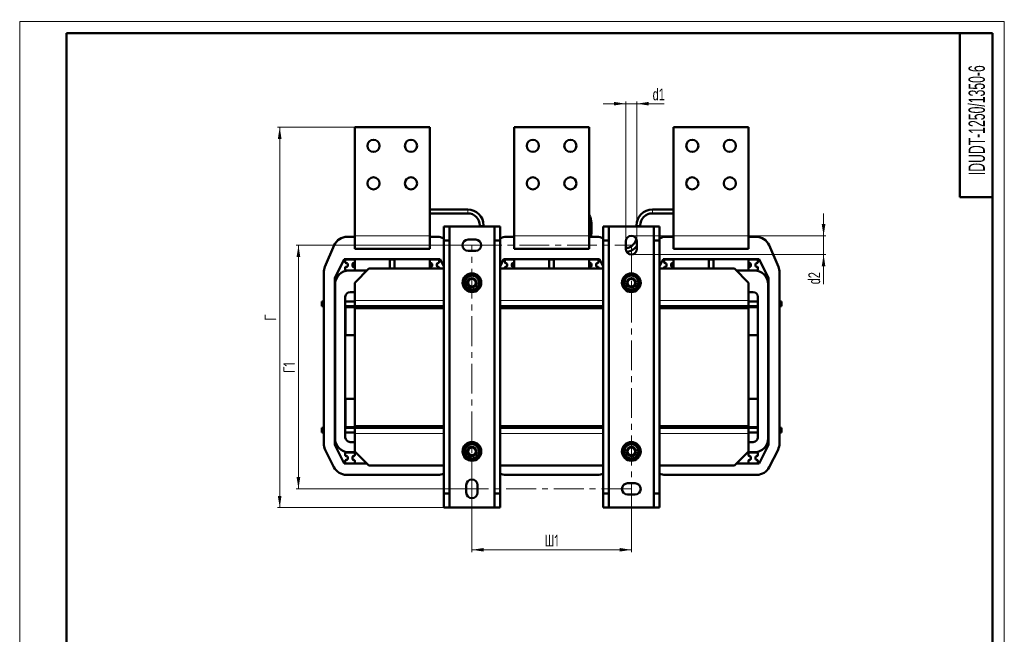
# Model space of a CAD drawing. Header units: millimetres. Extents: x 0 to 1050, y 0 to 1487.
# Tile 4 of 4: x 0 to 1050, y 831 to 1487. Entities that reach past the tile are written whole.
import ezdxf

# ---------------------------------------------------------------- set-up
doc = ezdxf.new("R2010")
doc.units = ezdxf.units.MM
doc.header["$LTSCALE"] = 2.5
doc.linetypes.add('CENTERX2', pattern=[20.32, 12.7, -2.54, 2.54, -2.54])
doc.layers.add('ОСЕВЫЕ', color=7, linetype='Continuous')
doc.styles.add('SLDTEXTSTYLE0', font='TXT', dxfattribs={"width": 0.7, "bigfont": 'bigfont'})
doc.styles.add('SLDTEXTSTYLE1', font='TXT', dxfattribs={"width": 0.556124})
doc.styles.add('SLDTEXTSTYLE2', font='TXT', dxfattribs={"width": 0.7})
doc.dimstyles.new('SLDDIMSTYLE0', dxfattribs={"dimtxt": 12.5, "dimasz": 12.5, "dimexe": 0, "dimexo": 0.0625, "dimgap": 3.125, "dimtad": 2, "dimdec": 1, "dimrnd": 1e-09, "dimzin": 12, "dimdsep": 46, "dimtxsty": 'SLDTEXTSTYLE2', "dimsah": 1, "dimcen": 0.09, "dimadec": 0, "dimazin": 3, "dimtfac": 1, "dimtdec": 3, "dimtofl": 0, "dimtmove": 0, "dimatfit": 3, "dimfxl": 1, "dimfrac": 2, "dimtolj": 1, "dimtzin": 12, "dimarcsym": 0})
doc.dimstyles.new('SLDDIMSTYLE1', dxfattribs={"dimtxt": 12.5, "dimasz": 12.5, "dimexe": 0, "dimexo": 0.0625, "dimgap": 3.125, "dimtad": 2, "dimdec": 1, "dimrnd": 1e-09, "dimzin": 12, "dimdsep": 46, "dimtxsty": 'SLDTEXTSTYLE2', "dimsah": 1, "dimcen": 0.09, "dimadec": 0, "dimazin": 3, "dimtfac": 1, "dimtdec": 3, "dimtmove": 0, "dimatfit": 0, "dimfxl": 1, "dimfrac": 2, "dimtolj": 1, "dimtzin": 12, "dimarcsym": 0})

# ---------------------------------------------------------------- blocks, each defined once
blk = doc.blocks.new('_D_2')
at = {"color": 7, "linetype": 'Continuous', "lineweight": 0}
for p, q in [((482.2, 1246.2), (294.8, 1246.2)), ((297.3, 986.2), (297.3, 1246.2)), ((482.2, 986.2), (294.8, 986.2))]:
    blk.add_line(p, q, dxfattribs=at)
at = {"color": 7, "linetype": 'Continuous', "lineweight": 18}
for points in [[(297.3, 1246.2), (295.3, 1233.7), (299.2, 1233.7)], [(297.3, 986.2), (299.2, 998.7), (295.3, 998.7)]]:
    blk.add_solid(points, dxfattribs=at)
at = {"color": 7, "linetype": 'Continuous', "lineweight": 18, "insert": (281.1, 1110), "char_height": 12.5, "attachment_point": 1, "rotation": 90, "style": 'SLDTEXTSTYLE0'}
blk.add_mtext('Г1', dxfattribs=at)
blk = doc.blocks.new('_D_3')
at = {"color": 7, "linetype": 'Continuous', "lineweight": 0}
for p, q in [((482.3, 986.2), (482.3, 918.7)), ((652.3, 986.2), (652.3, 918.7)), ((482.3, 921.2), (652.3, 921.2))]:
    blk.add_line(p, q, dxfattribs=at)
at = {"color": 7, "linetype": 'Continuous', "lineweight": 18}
for points in [[(482.3, 921.2), (494.8, 919.3), (494.8, 923.1)], [(652.3, 921.2), (639.8, 923.1), (639.8, 919.3)]]:
    blk.add_solid(points, dxfattribs=at)
at = {"color": 7, "linetype": 'Continuous', "lineweight": 18, "insert": (559.7, 937.3), "char_height": 12.5, "attachment_point": 1, "style": 'SLDTEXTSTYLE0'}
blk.add_mtext('Ш1', dxfattribs=at)
blk = doc.blocks.new('_D_4')
at = {"color": 7, "linetype": 'Continuous', "lineweight": 0}
for p, q in [((357.2, 1372.2), (274.8, 1372.2)), ((277.3, 966.2), (277.3, 1372.2)), ((452.2, 966.2), (274.8, 966.2))]:
    blk.add_line(p, q, dxfattribs=at)
at = {"color": 7, "linetype": 'Continuous', "lineweight": 18}
for points in [[(277.3, 1372.2), (275.3, 1359.7), (279.2, 1359.7)], [(277.3, 966.2), (279.2, 978.7), (275.3, 978.7)]]:
    blk.add_solid(points, dxfattribs=at)
at = {"color": 7, "linetype": 'Continuous', "lineweight": 18, "insert": (261.1, 1165.7), "char_height": 12.5, "attachment_point": 1, "rotation": 90, "style": 'SLDTEXTSTYLE0'}
blk.add_mtext('Г', dxfattribs=at)
blk = doc.blocks.new('_D_5')
at = {"color": 7, "linetype": 'Continuous', "lineweight": 0}
for p, q in [((646.3, 1397.2), (622.2, 1397.2)), ((646.3, 1250.2), (646.3, 1399.7)), ((646.3, 1397.2), (658.3, 1397.2)), ((658.3, 1250.2), (658.3, 1399.7)), ((658.3, 1397.2), (687.4, 1397.2))]:
    blk.add_line(p, q, dxfattribs=at)
at = {"color": 7, "linetype": 'Continuous', "lineweight": 18}
for points in [[(646.3, 1397.2), (633.8, 1399.1), (633.8, 1395.3)], [(658.3, 1397.2), (670.8, 1395.3), (670.8, 1399.1)]]:
    blk.add_solid(points, dxfattribs=at)
at = {"color": 7, "linetype": 'Continuous', "lineweight": 18, "insert": (675, 1413.3), "char_height": 12.5, "attachment_point": 1, "style": 'SLDTEXTSTYLE2'}
blk.add_mtext('d1', dxfattribs=at)
blk = doc.blocks.new('_D_6')
at = {"color": 7, "linetype": 'Continuous', "lineweight": 0}
for p, q in [((857.3, 1256.2), (857.3, 1280.2)), ((652.3, 1256.2), (859.8, 1256.2)), ((857.3, 1256.2), (857.3, 1236.2)), ((652.3, 1236.2), (859.8, 1236.2)), ((857.3, 1236.2), (857.3, 1204.5))]:
    blk.add_line(p, q, dxfattribs=at)
at = {"color": 7, "linetype": 'Continuous', "lineweight": 18}
for points in [[(857.3, 1256.2), (859.2, 1268.7), (855.3, 1268.7)], [(857.3, 1236.2), (855.3, 1223.7), (859.2, 1223.7)]]:
    blk.add_solid(points, dxfattribs=at)
at = {"color": 7, "linetype": 'Continuous', "lineweight": 18, "insert": (841.1, 1204.5), "char_height": 12.5, "attachment_point": 1, "rotation": 90, "style": 'SLDTEXTSTYLE2'}
blk.add_mtext('d2', dxfattribs=at)

msp = doc.modelspace()

# ---------------------------------------------------------------- linework, layer by layer
at = {"color": 7, "linetype": 'Continuous', "lineweight": 50}
for p, q in [((50, 1472.5), (50, 12.5)), ((1037.5, 1472.5), (50, 1472.5)), ((1002.5, 1472.5), (1002.5, 1297.5)), ((1037.5, 12.5), (1037.5, 1472.5)), ((357.26, 1256.2), (357.26, 1372.2)), ((437.26, 1372.2), (357.26, 1372.2)), ((437.26, 1256.2), (437.26, 1372.2)), ((527.26, 1256.2), (527.26, 1372.2)), ((607.26, 1372.2), (527.26, 1372.2)), ((607.26, 1256.2), (607.26, 1372.2)), ((697.26, 1256.2), (697.26, 1372.2)), ((777.26, 1372.2), (697.26, 1372.2)), ((777.26, 1256.2), (777.26, 1372.2)), ((1002.5, 1297.5), (1037.5, 1297.5)), ((477.76, 1284.2), (437.26, 1284.2)), ((697.26, 1284.2), (674.76, 1284.2)), ((437.26, 1280.2), (477.76, 1280.2)), ((674.76, 1280.2), (697.26, 1280.2)), ((452.26, 1266.2), (458.26, 1266.2)), ((452.26, 1266.2), (452.26, 1251.2)), ((458.26, 1251.2), (458.26, 1266.2)), ((458.26, 1266.2), (506.26, 1266.2)), ((490.76, 1267.2), (490.76, 1266.2)), ((494.76, 1266.2), (494.76, 1267.2)), ((506.26, 1266.2), (512.26, 1266.2)), ((506.26, 1266.2), (506.26, 1251.2)), ((512.26, 1251.2), (512.26, 1266.2)), ((609.76, 1260.86), (609.76, 1270.2)), ((628.26, 1266.2), (622.26, 1266.2)), ((622.26, 1266.2), (622.26, 1251.2)), ((628.26, 1266.2), (628.26, 1251.2)), ((676.26, 1266.2), (628.26, 1266.2)), ((657.76, 1267.2), (657.76, 1266.2)), ((661.76, 1266.2), (661.76, 1267.2)), ((682.26, 1266.2), (676.26, 1266.2)), ((676.26, 1266.2), (676.26, 1251.2)), ((682.26, 1266.2), (682.26, 1251.2)), ((357.26, 1255.2), (349.15, 1255.2)), ((357.26, 1242.2), (357.26, 1256.2)), ((437.26, 1242.2), (437.26, 1256.2)), ((445.37, 1255.2), (437.26, 1255.2)), ((452.26, 1251.2), (458.26, 1251.2)), ((452.26, 1251.2), (452.26, 981.2)), ((458.26, 981.2), (458.26, 1251.2)), ((478.26, 1252.2), (486.26, 1252.2)), ((506.26, 1251.2), (512.26, 1251.2)), ((506.26, 1251.2), (506.26, 981.2)), ((512.26, 981.2), (512.26, 1251.2)), ((527.26, 1255.2), (519.15, 1255.2)), ((527.26, 1242.2), (527.26, 1256.2)), ((607.26, 1242.2), (607.26, 1256.2)), ((615.37, 1255.2), (607.26, 1255.2)), ((628.26, 1251.2), (622.26, 1251.2)), ((622.26, 1251.2), (622.26, 981.2)), ((628.26, 981.2), (628.26, 1251.2)), ((646.26, 1242.2), (646.26, 1250.2)), ((658.26, 1250.2), (658.26, 1242.2)), ((676.26, 1251.2), (676.26, 981.2)), ((682.26, 1251.2), (676.26, 1251.2)), ((682.26, 981.2), (682.26, 1251.2)), ((697.26, 1255.2), (689.15, 1255.2)), ((697.26, 1242.2), (697.26, 1256.2)), ((777.26, 1242.2), (777.26, 1256.2)), ((785.37, 1255.2), (777.26, 1255.2)), ((335.37, 1246.11), (325.47, 1223.03)), ((357.26, 1242.2), (437.26, 1242.2)), ((486.26, 1240.2), (478.26, 1240.2)), ((527.26, 1242.2), (607.26, 1242.2)), ((646.83, 1243.04), (646.26, 1242.99)), ((647.15, 1239.06), (647.19, 1239.06)), ((697.26, 1242.2), (777.26, 1242.2)), ((809.05, 1223.03), (799.16, 1246.11)), ((336.11, 1211.2), (346.11, 1231.2)), ((346.11, 1231.2), (448.41, 1231.2)), ((347.26, 1230.1), (347.26, 1228.1)), ((356.26, 1231.1), (348.26, 1231.1)), ((357.26, 1231.2), (357.26, 1230.1)), ((357.26, 1228.1), (357.26, 1230.1)), ((394.76, 1231.1), (394.76, 1221.2)), ((399.76, 1231.1), (394.76, 1231.1)), ((399.76, 1221.2), (399.76, 1231.1)), ((437.26, 1231.2), (437.26, 1230.1)), ((437.26, 1230.1), (437.26, 1228.1)), ((446.26, 1231.1), (438.26, 1231.1)), ((447.26, 1228.1), (447.26, 1230.1)), ((448.41, 1231.2), (452.26, 1223.5)), ((512.26, 1223.5), (516.11, 1231.2)), ((516.11, 1231.2), (618.41, 1231.2)), ((517.26, 1230.1), (517.26, 1228.1)), ((526.26, 1231.1), (518.26, 1231.1)), ((527.26, 1231.2), (527.26, 1230.1)), ((527.26, 1228.1), (527.26, 1230.1)), ((569.76, 1231.1), (564.76, 1231.1)), ((564.76, 1231.1), (564.76, 1221.2)), ((569.76, 1221.2), (569.76, 1231.1)), ((607.26, 1231.2), (607.26, 1230.1)), ((607.26, 1230.1), (607.26, 1228.1)), ((616.26, 1231.1), (608.26, 1231.1)), ((617.26, 1228.1), (617.26, 1230.1)), ((618.41, 1231.2), (622.26, 1223.5)), ((682.26, 1223.5), (686.11, 1231.2)), ((686.11, 1231.2), (788.41, 1231.2)), ((687.26, 1230.1), (687.26, 1228.1)), ((696.26, 1231.1), (688.26, 1231.1)), ((697.26, 1231.2), (697.26, 1230.1)), ((697.26, 1228.1), (697.26, 1230.1)), ((734.76, 1231.1), (734.76, 1221.2)), ((739.76, 1231.1), (734.76, 1231.1)), ((739.76, 1221.2), (739.76, 1231.1)), ((777.26, 1231.2), (777.26, 1230.1)), ((777.26, 1230.1), (777.26, 1228.1)), ((786.26, 1231.1), (778.26, 1231.1)), ((787.26, 1228.1), (787.26, 1230.1)), ((788.41, 1231.2), (798.41, 1211.2)), ((347.26, 1222.3), (347.26, 1220.3)), ((348.26, 1227.1), (348.76, 1227.1)), ((348.76, 1223.3), (348.26, 1223.3)), ((348.26, 1219.3), (356.26, 1219.3)), ((349.76, 1226.1), (349.76, 1224.3)), ((370.26, 1219.2), (351.26, 1219.2)), ((354.76, 1224.3), (354.76, 1226.1)), ((355.76, 1227.1), (356.26, 1227.1)), ((356.26, 1223.3), (355.76, 1223.3)), ((357.26, 1228.1), (357.26, 1222.3)), ((357.26, 1220.3), (357.26, 1222.3)), ((357.26, 1206.2), (372.26, 1221.2)), ((357.26, 1220.3), (357.26, 1219.2)), ((372.26, 1221.2), (452.26, 1221.2)), ((437.26, 1228.1), (437.26, 1222.3)), ((437.26, 1222.3), (437.26, 1221.2)), ((438.26, 1227.1), (438.76, 1227.1)), ((438.76, 1223.3), (438.26, 1223.3)), ((439.76, 1226.1), (439.76, 1224.3)), ((444.76, 1224.3), (444.76, 1226.1)), ((445.76, 1227.1), (446.26, 1227.1)), ((446.26, 1223.3), (445.76, 1223.3)), ((447.26, 1221.2), (447.26, 1222.3)), ((512.26, 1221.2), (622.26, 1221.2)), ((517.26, 1222.3), (517.26, 1221.2)), ((518.26, 1227.1), (518.76, 1227.1)), ((518.76, 1223.3), (518.26, 1223.3)), ((519.76, 1226.1), (519.76, 1224.3)), ((524.76, 1224.3), (524.76, 1226.1)), ((525.76, 1227.1), (526.26, 1227.1)), ((526.26, 1223.3), (525.76, 1223.3)), ((527.26, 1228.1), (527.26, 1222.3)), ((527.26, 1221.2), (527.26, 1222.3)), ((607.26, 1228.1), (607.26, 1222.3)), ((607.26, 1222.3), (607.26, 1221.2)), ((608.26, 1227.1), (608.76, 1227.1)), ((608.76, 1223.3), (608.26, 1223.3)), ((609.76, 1226.1), (609.76, 1224.3)), ((614.76, 1224.3), (614.76, 1226.1)), ((615.76, 1227.1), (616.26, 1227.1)), ((616.26, 1223.3), (615.76, 1223.3)), ((617.26, 1221.2), (617.26, 1222.3)), ((682.26, 1221.2), (762.26, 1221.2)), ((687.26, 1222.3), (687.26, 1221.2)), ((688.26, 1227.1), (688.76, 1227.1)), ((688.76, 1223.3), (688.26, 1223.3)), ((689.76, 1226.1), (689.76, 1224.3)), ((694.76, 1224.3), (694.76, 1226.1)), ((695.76, 1227.1), (696.26, 1227.1)), ((696.26, 1223.3), (695.76, 1223.3)), ((697.26, 1228.1), (697.26, 1222.3)), ((697.26, 1221.2), (697.26, 1222.3)), ((762.26, 1221.2), (777.26, 1206.2)), ((783.26, 1219.2), (764.26, 1219.2)), ((777.26, 1228.1), (777.26, 1222.3)), ((777.26, 1222.3), (777.26, 1220.3)), ((777.26, 1220.3), (777.26, 1219.2)), ((778.26, 1227.1), (778.76, 1227.1)), ((778.76, 1223.3), (778.26, 1223.3)), ((778.26, 1219.3), (786.26, 1219.3)), ((779.76, 1226.1), (779.76, 1224.3)), ((784.76, 1224.3), (784.76, 1226.1)), ((785.76, 1227.1), (786.26, 1227.1)), ((786.26, 1223.3), (785.76, 1223.3)), ((787.26, 1220.3), (787.26, 1222.3)), ((324.26, 1217.12), (324.26, 1034.74)), ((336.11, 1033.2), (336.11, 1211.2)), ((798.41, 1211.2), (798.41, 1033.2)), ((810.26, 1034.74), (810.26, 1217.12)), ((336.26, 1204.2), (336.26, 1040.2)), ((357.26, 1206.2), (357.26, 1187.2)), ((777.26, 1206.2), (777.26, 1187.2)), ((798.26, 1040.2), (798.26, 1204.2)), ((347.26, 1041.2), (347.26, 1191.2)), ((352.26, 1196.2), (357.26, 1196.2)), ((357.26, 1187.2), (357.26, 1181.2)), ((777.26, 1196.2), (782.26, 1196.2)), ((777.26, 1187.2), (777.26, 1181.2)), ((787.26, 1191.2), (787.26, 1041.2)), ((322.26, 1186.2), (322.26, 1181.2)), ((324.26, 1186.2), (322.26, 1186.2)), ((322.26, 1181.2), (324.26, 1181.2)), ((336.11, 1186.2), (336.26, 1186.2)), ((336.11, 1181.2), (336.26, 1181.2)), ((347.26, 1186.2), (357.26, 1186.2)), ((347.26, 1181.2), (357.26, 1181.2)), ((347.36, 1180.2), (347.36, 1150.2)), ((357.26, 1180.2), (347.36, 1180.2)), ((357.26, 1181.2), (437.26, 1181.2)), ((357.26, 1179.2), (357.26, 1181.2)), ((437.26, 1179.2), (357.26, 1179.2)), ((357.26, 1179.2), (452.26, 1179.2)), ((357.26, 1053.2), (357.26, 1179.2)), ((437.26, 1181.2), (452.26, 1181.2)), ((437.26, 1181.2), (437.26, 1179.2)), ((447.16, 1180.2), (437.26, 1180.2)), ((447.16, 1179.2), (447.16, 1180.2)), ((447.26, 1181.2), (447.26, 1179.2)), ((512.26, 1181.2), (527.26, 1181.2)), ((512.26, 1179.2), (622.26, 1179.2)), ((517.26, 1179.2), (517.26, 1181.2)), ((517.36, 1180.2), (517.36, 1179.2)), ((527.26, 1180.2), (517.36, 1180.2)), ((527.26, 1181.2), (607.26, 1181.2)), ((527.26, 1179.2), (527.26, 1181.2)), ((607.26, 1179.2), (527.26, 1179.2)), ((607.26, 1181.2), (622.26, 1181.2)), ((607.26, 1181.2), (607.26, 1179.2)), ((617.16, 1180.2), (607.26, 1180.2)), ((617.16, 1179.2), (617.16, 1180.2)), ((617.26, 1181.2), (617.26, 1179.2)), ((682.26, 1181.2), (697.26, 1181.2)), ((682.26, 1179.2), (777.26, 1179.2)), ((687.26, 1179.2), (687.26, 1181.2)), ((687.36, 1180.2), (687.36, 1179.2)), ((697.26, 1180.2), (687.36, 1180.2)), ((697.26, 1179.2), (697.26, 1181.2)), ((697.26, 1181.2), (777.26, 1181.2)), ((777.26, 1179.2), (697.26, 1179.2)), ((777.26, 1186.2), (787.26, 1186.2)), ((777.26, 1181.2), (787.26, 1181.2)), ((777.26, 1181.2), (777.26, 1179.2)), ((787.16, 1180.2), (777.26, 1180.2)), ((777.26, 1179.2), (777.26, 1053.2)), ((787.16, 1150.2), (787.16, 1180.2)), ((798.26, 1186.2), (798.41, 1186.2)), ((798.26, 1181.2), (798.41, 1181.2)), ((812.26, 1186.2), (810.26, 1186.2)), ((810.26, 1181.2), (812.26, 1181.2)), ((812.26, 1181.2), (812.26, 1186.2)), ((347.36, 1150.2), (357.26, 1150.2)), ((777.26, 1150.2), (787.16, 1150.2)), ((357.26, 1082.2), (347.36, 1082.2)), ((347.36, 1082.2), (347.36, 1052.2)), ((777.26, 1082.2), (787.16, 1082.2)), ((787.16, 1082.2), (787.16, 1052.2)), ((322.26, 1051.2), (322.26, 1046.2)), ((324.26, 1051.2), (322.26, 1051.2)), ((336.11, 1051.2), (336.26, 1051.2)), ((347.26, 1051.2), (357.26, 1051.2)), ((347.36, 1052.2), (357.26, 1052.2)), ((357.26, 1051.2), (357.26, 1053.2)), ((357.26, 1053.2), (437.26, 1053.2)), ((452.26, 1053.2), (357.26, 1053.2)), ((357.26, 1045.2), (357.26, 1051.2)), ((437.26, 1051.2), (357.26, 1051.2)), ((437.26, 1053.2), (437.26, 1051.2)), ((447.16, 1052.2), (437.26, 1052.2)), ((452.26, 1051.2), (437.26, 1051.2)), ((447.16, 1053.2), (447.16, 1052.2)), ((447.26, 1053.2), (447.26, 1051.2)), ((622.26, 1053.2), (512.26, 1053.2)), ((527.26, 1051.2), (512.26, 1051.2)), ((517.26, 1051.2), (517.26, 1053.2)), ((517.36, 1053.2), (517.36, 1052.2)), ((517.36, 1052.2), (527.26, 1052.2)), ((527.26, 1053.2), (607.26, 1053.2)), ((527.26, 1051.2), (527.26, 1053.2)), ((607.26, 1051.2), (527.26, 1051.2)), ((607.26, 1053.2), (607.26, 1051.2)), ((617.16, 1052.2), (607.26, 1052.2)), ((622.26, 1051.2), (607.26, 1051.2)), ((617.16, 1053.2), (617.16, 1052.2)), ((617.26, 1053.2), (617.26, 1051.2)), ((777.26, 1053.2), (682.26, 1053.2)), ((697.26, 1051.2), (682.26, 1051.2)), ((687.26, 1051.2), (687.26, 1053.2)), ((687.36, 1053.2), (687.36, 1052.2)), ((687.36, 1052.2), (697.26, 1052.2)), ((697.26, 1051.2), (697.26, 1053.2)), ((697.26, 1053.2), (777.26, 1053.2)), ((777.26, 1051.2), (697.26, 1051.2)), ((777.26, 1053.2), (777.26, 1051.2)), ((787.16, 1052.2), (777.26, 1052.2)), ((777.26, 1051.2), (787.26, 1051.2)), ((777.26, 1045.2), (777.26, 1051.2)), ((798.26, 1051.2), (798.41, 1051.2)), ((812.26, 1051.2), (810.26, 1051.2)), ((812.26, 1046.2), (812.26, 1051.2)), ((322.26, 1046.2), (324.26, 1046.2)), ((336.11, 1046.2), (336.26, 1046.2)), ((347.26, 1046.2), (357.26, 1046.2)), ((357.26, 1026.2), (357.26, 1045.2)), ((777.26, 1046.2), (787.26, 1046.2)), ((777.26, 1026.2), (777.26, 1045.2)), ((798.26, 1046.2), (798.41, 1046.2)), ((810.26, 1046.2), (812.26, 1046.2)), ((346.11, 1013.2), (336.11, 1033.2)), ((357.26, 1036.2), (352.26, 1036.2)), ((782.26, 1036.2), (777.26, 1036.2)), ((798.41, 1033.2), (788.41, 1013.2)), ((325.85, 1028.04), (335.12, 1009.5)), ((347.26, 1024.1), (347.26, 1022.1)), ((356.26, 1025.1), (348.26, 1025.1)), ((348.26, 1021.1), (348.76, 1021.1)), ((349.76, 1020.1), (349.76, 1018.3)), ((351.26, 1025.2), (358.26, 1025.2)), ((354.76, 1018.3), (354.76, 1020.1)), ((355.76, 1021.1), (356.26, 1021.1)), ((372.26, 1011.2), (357.26, 1026.2)), ((357.26, 1022.1), (357.26, 1024.1)), ((777.26, 1026.2), (762.26, 1011.2)), ((776.26, 1025.2), (783.26, 1025.2)), ((777.26, 1024.1), (777.26, 1022.1)), ((786.26, 1025.1), (778.26, 1025.1)), ((778.26, 1021.1), (778.76, 1021.1)), ((779.76, 1020.1), (779.76, 1018.3)), ((784.76, 1018.3), (784.76, 1020.1)), ((785.76, 1021.1), (786.26, 1021.1)), ((787.26, 1022.1), (787.26, 1024.1)), ((799.41, 1009.5), (808.68, 1028.04)), ((370.26, 1013.2), (346.11, 1013.2)), ((347.26, 1016.3), (347.26, 1014.3)), ((348.76, 1017.3), (348.26, 1017.3)), ((348.26, 1013.3), (356.26, 1013.3)), ((356.26, 1017.3), (355.76, 1017.3)), ((357.26, 1014.3), (357.26, 1016.3)), ((452.26, 1011.2), (372.26, 1011.2)), ((622.26, 1011.2), (512.26, 1011.2)), ((762.26, 1011.2), (682.26, 1011.2)), ((788.41, 1013.2), (764.26, 1013.2)), ((777.26, 1016.3), (777.26, 1014.3)), ((778.76, 1017.3), (778.26, 1017.3)), ((778.26, 1013.3), (786.26, 1013.3)), ((786.26, 1017.3), (785.76, 1017.3)), ((787.26, 1014.3), (787.26, 1016.3)), ((348.53, 1001.2), (445.99, 1001.2)), ((518.53, 1001.2), (615.99, 1001.2)), ((688.53, 1001.2), (785.99, 1001.2)), ((476.26, 982.2), (476.26, 990.2)), ((488.26, 990.2), (488.26, 982.2)), ((648.26, 992.2), (656.26, 992.2)), ((452.26, 981.2), (458.26, 981.2)), ((452.26, 966.2), (452.26, 981.2)), ((458.26, 966.2), (458.26, 981.2)), ((506.26, 981.2), (512.26, 981.2)), ((506.26, 966.2), (506.26, 981.2)), ((512.26, 966.2), (512.26, 981.2)), ((628.26, 981.2), (622.26, 981.2)), ((622.26, 981.2), (622.26, 966.2)), ((628.26, 966.2), (628.26, 981.2)), ((656.26, 980.2), (648.26, 980.2)), ((682.26, 981.2), (676.26, 981.2)), ((676.26, 981.2), (676.26, 966.2)), ((682.26, 966.2), (682.26, 981.2)), ((452.26, 966.2), (458.26, 966.2)), ((458.26, 966.2), (506.26, 966.2)), ((506.26, 966.2), (512.26, 966.2)), ((628.26, 966.2), (622.26, 966.2)), ((676.26, 966.2), (628.26, 966.2)), ((682.26, 966.2), (676.26, 966.2))]:
    msp.add_line(p, q, dxfattribs=at)
at = {"color": 7, "linetype": 'Continuous', "lineweight": 25}
msp.add_line((50, 1472.5), (50, 12.5), dxfattribs=at)
at = {"color": 9, "linetype": 'Continuous', "lineweight": 18}
for p, q in [((477.76, 1280.2), (477.76, 1284.2)), ((674.76, 1280.2), (674.76, 1284.2)), ((490.76, 1267.2), (494.76, 1267.2)), ((609.76, 1270.2), (607.26, 1270.2)), ((609.35, 1260.86), (607.26, 1260.86)), ((609.76, 1260.86), (609.35, 1260.86)), ((661.76, 1267.2), (657.76, 1267.2)), ((437.26, 1256.2), (357.26, 1256.2)), ((607.26, 1256.2), (527.26, 1256.2)), ((777.26, 1256.2), (697.26, 1256.2)), ((452.26, 1187.2), (357.26, 1187.2)), ((622.26, 1187.2), (512.26, 1187.2)), ((777.26, 1187.2), (682.26, 1187.2)), ((357.26, 1045.2), (452.26, 1045.2)), ((512.26, 1045.2), (622.26, 1045.2)), ((682.26, 1045.2), (777.26, 1045.2))]:
    msp.add_line(p, q, dxfattribs=at)
at = {"color": 7, "linetype": 'CENTERX2', "lineweight": 18}
for p, q in [((482.26, 1246.2), (652.26, 1246.2)), ((482.26, 986.2), (482.26, 1246.2)), ((652.26, 1246.2), (652.26, 986.2)), ((652.26, 986.2), (482.26, 986.2))]:
    msp.add_line(p, q, dxfattribs=at)
at = {"color": 9, "linetype": 'Continuous', "lineweight": 18, "flags": 128}
msp.add_lwpolyline([(647.19, 1239.06), (647.16, 1239.06), (647.15, 1239.06)], dxfattribs=at)
at = {"color": 7, "linetype": 'Continuous', "lineweight": 50}
for centre, radius in [((377.26, 1352.2), 6.5), ((417.26, 1352.2), 6.5), ((547.26, 1352.2), 6.5), ((587.26, 1352.2), 6.5), ((717.26, 1352.2), 6.5), ((757.26, 1352.2), 6.5), ((377.26, 1312.2), 6.5), ((417.26, 1312.2), 6.5), ((547.26, 1312.2), 6.5), ((587.26, 1312.2), 6.5), ((717.26, 1312.2), 6.5), ((757.26, 1312.2), 6.5), ((482.26, 1206.2), 10), ((482.26, 1206.2), 7.62), ((482.26, 1206.2), 5), ((482.26, 1206.2), 4), ((652.26, 1206.2), 10), ((652.26, 1206.2), 7.62), ((652.26, 1206.2), 5), ((652.26, 1206.2), 4), ((482.26, 1026.2), 10), ((482.26, 1026.2), 7.62), ((482.26, 1026.2), 5), ((482.26, 1026.2), 4), ((652.26, 1026.2), 10), ((652.26, 1026.2), 7.62), ((652.26, 1026.2), 5), ((652.26, 1026.2), 4)]:
    msp.add_circle(centre, radius, dxfattribs=at)
for centre, radius, start, end in [((477.76, 1267.2), 17, 0, 90), ((674.76, 1267.2), 17, 90, 180), ((477.76, 1267.2), 13, 0, 90), ((595.76, 1270.2), 14, 0, 34.77194), ((674.76, 1267.2), 13, 90, 180), ((349.15, 1240.2), 15, 90, 156.80141), ((445.37, 1240.2), 15, 62.65185, 90), ((478.26, 1246.2), 6, 90, 270), ((486.26, 1246.2), 6, 270, 90), ((519.15, 1240.2), 15, 90, 117.34815), ((615.37, 1240.2), 15, 62.65185, 90), ((652.26, 1250.2), 6, 0, 180), ((689.15, 1240.2), 15, 90, 117.34815), ((785.37, 1240.2), 15, 23.19859, 90), ((652.26, 1242.2), 6, 180, 0), ((348.26, 1230.1), 1, 90, 180), ((356.26, 1230.1), 1, 0, 90), ((438.26, 1230.1), 1, 90, 180), ((446.26, 1230.1), 1, 0, 90), ((518.26, 1230.1), 1, 90, 180), ((526.26, 1230.1), 1, 0, 90), ((608.26, 1230.1), 1, 90, 180), ((616.26, 1230.1), 1, 0, 90), ((688.26, 1230.1), 1, 90, 180), ((696.26, 1230.1), 1, 0, 90), ((778.26, 1230.1), 1, 90, 180), ((786.26, 1230.1), 1, 0, 90), ((339.26, 1217.12), 15, 156.80141, 180), ((351.26, 1204.2), 15, 90, 180), ((348.26, 1228.1), 1, 180, 270), ((348.26, 1222.3), 1, 90, 180), ((348.26, 1220.3), 1, 180, 270), ((348.76, 1226.1), 1, 0, 90), ((348.76, 1224.3), 1, 270, 0), ((355.76, 1226.1), 1, 90, 180), ((355.76, 1224.3), 1, 180, 270), ((356.26, 1228.1), 1, 270, 0), ((356.26, 1222.3), 1, 0, 90), ((356.26, 1220.3), 1, 270, 0), ((438.26, 1228.1), 1, 180, 270), ((438.26, 1222.3), 1, 90, 180), ((438.76, 1226.1), 1, 0, 90), ((438.76, 1224.3), 1, 270, 0), ((445.76, 1226.1), 1, 90, 180), ((445.76, 1224.3), 1, 180, 270), ((446.26, 1228.1), 1, 270, 0), ((446.26, 1222.3), 1, 0, 90), ((518.26, 1228.1), 1, 180, 270), ((518.26, 1222.3), 1, 90, 180), ((518.76, 1226.1), 1, 0, 90), ((518.76, 1224.3), 1, 270, 0), ((525.76, 1226.1), 1, 90, 180), ((525.76, 1224.3), 1, 180, 270), ((526.26, 1228.1), 1, 270, 0), ((526.26, 1222.3), 1, 0, 90), ((608.26, 1228.1), 1, 180, 270), ((608.26, 1222.3), 1, 90, 180), ((608.76, 1226.1), 1, 0, 90), ((608.76, 1224.3), 1, 270, 0), ((615.76, 1226.1), 1, 90, 180), ((615.76, 1224.3), 1, 180, 270), ((616.26, 1228.1), 1, 270, 0), ((616.26, 1222.3), 1, 0, 90), ((688.26, 1228.1), 1, 180, 270), ((688.26, 1222.3), 1, 90, 180), ((688.76, 1226.1), 1, 0, 90), ((688.76, 1224.3), 1, 270, 0), ((695.76, 1226.1), 1, 90, 180), ((695.76, 1224.3), 1, 180, 270), ((696.26, 1228.1), 1, 270, 0), ((696.26, 1222.3), 1, 0, 90), ((778.26, 1228.1), 1, 180, 270), ((778.26, 1222.3), 1, 90, 180), ((778.26, 1220.3), 1, 180, 270), ((778.76, 1226.1), 1, 0, 90), ((778.76, 1224.3), 1, 270, 0), ((783.26, 1204.2), 15, 0, 90), ((785.76, 1226.1), 1, 90, 180), ((785.76, 1224.3), 1, 180, 270), ((786.26, 1228.1), 1, 270, 0), ((786.26, 1222.3), 1, 0, 90), ((786.26, 1220.3), 1, 270, 0), ((795.26, 1217.12), 15, 0, 23.19859), ((352.26, 1191.2), 5, 90, 180), ((782.26, 1191.2), 5, 0, 90), ((351.26, 1040.2), 15, 180, 270), ((352.26, 1041.2), 5, 180, 270), ((782.26, 1041.2), 5, 270, 0), ((783.26, 1040.2), 15, 270, 0), ((339.26, 1034.74), 15, 180, 206.56505), ((795.26, 1034.74), 15, 333.43495, 0), ((348.26, 1024.1), 1, 90, 180), ((348.26, 1022.1), 1, 180, 270), ((348.76, 1020.1), 1, 0, 90), ((355.76, 1020.1), 1, 90, 180), ((356.26, 1024.1), 1, 0, 90), ((356.26, 1022.1), 1, 270, 0), ((778.26, 1024.1), 1, 90, 180), ((778.26, 1022.1), 1, 180, 270), ((778.76, 1020.1), 1, 0, 90), ((785.76, 1020.1), 1, 90, 180), ((786.26, 1024.1), 1, 0, 90), ((786.26, 1022.1), 1, 270, 0), ((348.53, 1016.2), 15, 206.56505, 270), ((348.26, 1016.3), 1, 90, 180), ((348.26, 1014.3), 1, 180, 270), ((348.76, 1018.3), 1, 270, 0), ((355.76, 1018.3), 1, 180, 270), ((356.26, 1016.3), 1, 0, 90), ((356.26, 1014.3), 1, 270, 0), ((778.26, 1016.3), 1, 90, 180), ((778.26, 1014.3), 1, 180, 270), ((778.76, 1018.3), 1, 270, 0), ((785.76, 1018.3), 1, 180, 270), ((785.99, 1016.2), 15, 270, 333.43495), ((786.26, 1016.3), 1, 0, 90), ((786.26, 1014.3), 1, 270, 0), ((445.99, 1016.2), 15, 270, 294.71053), ((518.53, 1016.2), 15, 245.28947, 270), ((615.99, 1016.2), 15, 270, 294.71053), ((688.53, 1016.2), 15, 245.28947, 270), ((482.26, 990.2), 6, 360, 180), ((648.26, 986.2), 6, 90, 270), ((656.26, 986.2), 6, 270, 90), ((482.26, 982.2), 6, 180, 0)]:
    msp.add_arc(centre, radius, start, end, dxfattribs=at)
at = {"color": 9, "linetype": 'Continuous', "lineweight": 18}
msp.add_arc((647.41, 1242.05), 1.15, 120.22273, 186.77008, dxfattribs=at)
at = {"color": 7, "linetype": 'Continuous', "lineweight": 50}
for points, knots in [([(608.78, 1255.2), (608.8, 1255.27), (609.03, 1255.81), (609.28, 1256.78), (609.56, 1258.11), (609.73, 1259.42), (609.75, 1260.36), (609.76, 1260.86)], [0, 0, 0, 0, 0.0358336, 0.3158357, 0.517743, 0.7422567, 1, 1, 1, 1]), ([(657.44, 1253.01), (657.34, 1252.61), (657.13, 1251.74), (656.64, 1250.43), (655.96, 1249.07), (655.09, 1247.75), (654.04, 1246.51), (652.81, 1245.4), (651.41, 1244.46), (649.87, 1243.72), (648.32, 1243.23), (647.29, 1243.12), (646.83, 1243.07)], [0, 0, 0, 0, 0.0757176, 0.1637474, 0.2584825, 0.3577891, 0.4609414, 0.5674666, 0.6771722, 0.7900661, 0.9063038, 1, 1, 1, 1]), ([(647.19, 1239.1), (647.63, 1239.13), (648.81, 1239.23), (650.64, 1239.74), (652.61, 1240.55), (654.4, 1241.61), (656.05, 1242.9), (657.35, 1244.17), (658.01, 1245.08), (658.26, 1245.41)], [0, 0, 0, 0, 0.1024972, 0.2750645, 0.4334178, 0.5915888, 0.749404, 0.9065643, 1, 1, 1, 1]), ([(474.93, 1211.82), (474.83, 1211.03), (474.62, 1209.42), (474.3, 1207.04), (474, 1204.76), (473.82, 1203.37), (473.73, 1202.67)], [0, 0, 0, 0, 0.2646136, 0.5349658, 0.7653524, 1, 1, 1, 1]), ([(483.46, 1215.36), (482.72, 1215.06), (481.23, 1214.43), (479.01, 1213.51), (476.89, 1212.64), (475.59, 1212.1), (474.93, 1211.82)], [0, 0, 0, 0, 0.2646136, 0.5349658, 0.7653524, 1, 1, 1, 1]), ([(490.8, 1209.74), (490.16, 1210.23), (488.87, 1211.22), (486.97, 1212.68), (485.14, 1214.07), (484.03, 1214.93), (483.46, 1215.36)], [0, 0, 0, 0, 0.2646136, 0.5349658, 0.7653524, 1, 1, 1, 1]), ([(489.59, 1200.58), (489.7, 1201.38), (489.91, 1202.99), (490.22, 1205.37), (490.52, 1207.64), (490.7, 1209.04), (490.8, 1209.74)], [0, 0, 0, 0, 0.2646136, 0.5349658, 0.7653524, 1, 1, 1, 1]), ([(644.93, 1211.82), (644.83, 1211.03), (644.62, 1209.42), (644.3, 1207.04), (644, 1204.76), (643.82, 1203.37), (643.73, 1202.67)], [0, 0, 0, 0, 0.2646136, 0.5349658, 0.7653524, 1, 1, 1, 1]), ([(653.46, 1215.36), (652.72, 1215.06), (651.23, 1214.43), (649.01, 1213.51), (646.89, 1212.64), (645.59, 1212.1), (644.93, 1211.82)], [0, 0, 0, 0, 0.2646136, 0.5349658, 0.7653524, 1, 1, 1, 1]), ([(660.8, 1209.74), (660.16, 1210.23), (658.87, 1211.22), (656.97, 1212.68), (655.14, 1214.07), (654.03, 1214.93), (653.46, 1215.36)], [0, 0, 0, 0, 0.26461361, 0.53496576, 0.76535242, 1, 1, 1, 1]), ([(659.59, 1200.58), (659.7, 1201.38), (659.91, 1202.99), (660.22, 1205.37), (660.52, 1207.64), (660.7, 1209.04), (660.8, 1209.74)], [0, 0, 0, 0, 0.2646136, 0.5349658, 0.7653524, 1, 1, 1, 1]), ([(473.73, 1202.67), (474.37, 1202.18), (475.65, 1201.19), (477.56, 1199.73), (479.38, 1198.33), (480.5, 1197.48), (481.06, 1197.04)], [0, 0, 0, 0, 0.2646136, 0.5349658, 0.7653524, 1, 1, 1, 1]), ([(481.06, 1197.04), (481.8, 1197.35), (483.3, 1197.97), (485.52, 1198.89), (487.64, 1199.77), (488.94, 1200.31), (489.59, 1200.58)], [0, 0, 0, 0, 0.2646136, 0.5349658, 0.7653524, 1, 1, 1, 1]), ([(643.73, 1202.67), (644.37, 1202.18), (645.65, 1201.19), (647.56, 1199.73), (649.38, 1198.33), (650.5, 1197.48), (651.06, 1197.04)], [0, 0, 0, 0, 0.2646136, 0.5349658, 0.7653524, 1, 1, 1, 1]), ([(651.06, 1197.04), (651.8, 1197.35), (653.3, 1197.97), (655.52, 1198.89), (657.64, 1199.77), (658.94, 1200.31), (659.59, 1200.58)], [0, 0, 0, 0, 0.2646136, 0.5349658, 0.7653524, 1, 1, 1, 1]), ([(474.93, 1031.82), (474.83, 1031.03), (474.62, 1029.42), (474.3, 1027.04), (474, 1024.76), (473.82, 1023.37), (473.73, 1022.67)], [0, 0, 0, 0, 0.2646136, 0.5349658, 0.7653524, 1, 1, 1, 1]), ([(483.46, 1035.36), (482.72, 1035.06), (481.23, 1034.43), (479.01, 1033.51), (476.89, 1032.64), (475.59, 1032.1), (474.93, 1031.82)], [0, 0, 0, 0, 0.2646136, 0.5349658, 0.7653524, 1, 1, 1, 1]), ([(490.8, 1029.74), (490.16, 1030.23), (488.87, 1031.22), (486.97, 1032.68), (485.14, 1034.07), (484.03, 1034.93), (483.46, 1035.36)], [0, 0, 0, 0, 0.26461361, 0.53496576, 0.76535242, 1, 1, 1, 1]), ([(489.59, 1020.58), (489.7, 1021.38), (489.91, 1022.99), (490.22, 1025.37), (490.52, 1027.64), (490.7, 1029.04), (490.8, 1029.74)], [0, 0, 0, 0, 0.2646136, 0.5349658, 0.7653524, 1, 1, 1, 1]), ([(644.93, 1031.82), (644.83, 1031.03), (644.62, 1029.42), (644.3, 1027.04), (644, 1024.76), (643.82, 1023.37), (643.73, 1022.67)], [0, 0, 0, 0, 0.2646136, 0.5349658, 0.7653524, 1, 1, 1, 1]), ([(653.46, 1035.36), (652.72, 1035.06), (651.23, 1034.43), (649.01, 1033.51), (646.89, 1032.64), (645.59, 1032.1), (644.93, 1031.82)], [0, 0, 0, 0, 0.2646136, 0.5349658, 0.7653524, 1, 1, 1, 1]), ([(660.8, 1029.74), (660.16, 1030.23), (658.87, 1031.22), (656.97, 1032.68), (655.14, 1034.07), (654.03, 1034.93), (653.46, 1035.36)], [0, 0, 0, 0, 0.2646136, 0.5349658, 0.7653524, 1, 1, 1, 1]), ([(659.59, 1020.58), (659.7, 1021.38), (659.91, 1022.99), (660.22, 1025.37), (660.52, 1027.64), (660.7, 1029.04), (660.8, 1029.74)], [0, 0, 0, 0, 0.2646136, 0.5349658, 0.7653524, 1, 1, 1, 1]), ([(473.73, 1022.67), (474.37, 1022.18), (475.65, 1021.19), (477.56, 1019.73), (479.38, 1018.33), (480.5, 1017.48), (481.06, 1017.04)], [0, 0, 0, 0, 0.2646136, 0.5349658, 0.7653524, 1, 1, 1, 1]), ([(481.06, 1017.04), (481.8, 1017.35), (483.3, 1017.97), (485.52, 1018.89), (487.64, 1019.77), (488.94, 1020.31), (489.59, 1020.58)], [0, 0, 0, 0, 0.2646136, 0.5349658, 0.7653524, 1, 1, 1, 1]), ([(643.73, 1022.67), (644.37, 1022.18), (645.65, 1021.19), (647.56, 1019.73), (649.38, 1018.33), (650.5, 1017.48), (651.06, 1017.04)], [0, 0, 0, 0, 0.2646136, 0.5349658, 0.7653524, 1, 1, 1, 1]), ([(651.06, 1017.04), (651.8, 1017.35), (653.3, 1017.97), (655.52, 1018.89), (657.64, 1019.77), (658.94, 1020.31), (659.59, 1020.58)], [0, 0, 0, 0, 0.2646136, 0.5349658, 0.7653524, 1, 1, 1, 1])]:
    msp.add_open_spline(points, degree=3, knots=knots, dxfattribs=at)
at = {"layer": 'ОСЕВЫЕ', "lineweight": 18}
for p, q in [((0, 1485), (1050, 1485)), ((0, 1485), (0, 0)), ((1050, 1485), (1050, 0))]:
    msp.add_line(p, q, dxfattribs=at)

# ---------------------------------------------------------------- texts
at = {"color": 7, "linetype": 'Continuous', "lineweight": 0, "insert": (1011.82, 1379.6), "char_height": 17.5, "attachment_point": 2, "rotation": 90, "style": 'SLDTEXTSTYLE1'}
msp.add_mtext('IDUDT-1250/1350-6', dxfattribs=at)

# ---------------------------------------------------------------- dimensions: what is measured, and where the dimension line sits
at = {"color": 7, "linetype": 'Continuous', "lineweight": 18}
for base, p1, p2, text, dimstyle, picture, middle in [((658.26, 1397.2), (646.26, 1250.2), (658.26, 1250.2), 'd1', 'SLDDIMSTYLE1', '_D_5', (681.21, 1397.2)), ((652.26, 921.2), (482.26, 986.2), (652.26, 986.2), 'Ш1', 'SLDDIMSTYLE0', '_D_3', (567.26, 921.2))]:
    dim = msp.add_linear_dim(base=base, p1=p1, p2=p2, text=text, dimstyle=dimstyle, dxfattribs=at)
    dim.commit()
    dim.dimension.update_dxf_attribs({"geometry": picture, "text_midpoint": middle, "dimtype": 160})
for base, p1, p2, text, dimstyle, picture, middle in [((277.26, 1372.2), (452.26, 966.2), (357.26, 1372.2), 'Г', 'SLDDIMSTYLE0', '_D_4', (277.26, 1169.2)), ((857.26, 1236.2), (652.26, 1256.2), (652.26, 1236.2), 'd2', 'SLDDIMSTYLE1', '_D_6', (857.26, 1212.02)), ((297.26, 1246.2), (482.26, 986.2), (482.26, 1246.2), 'Г1', 'SLDDIMSTYLE0', '_D_2', (297.26, 1116.2))]:
    dim = msp.add_linear_dim(base=base, p1=p1, p2=p2, angle=90, text=text, dimstyle=dimstyle, dxfattribs=at)
    dim.commit()
    dim.dimension.update_dxf_attribs({"geometry": picture, "text_midpoint": middle, "dimtype": 160})

doc.saveas('drawing.dxf')
